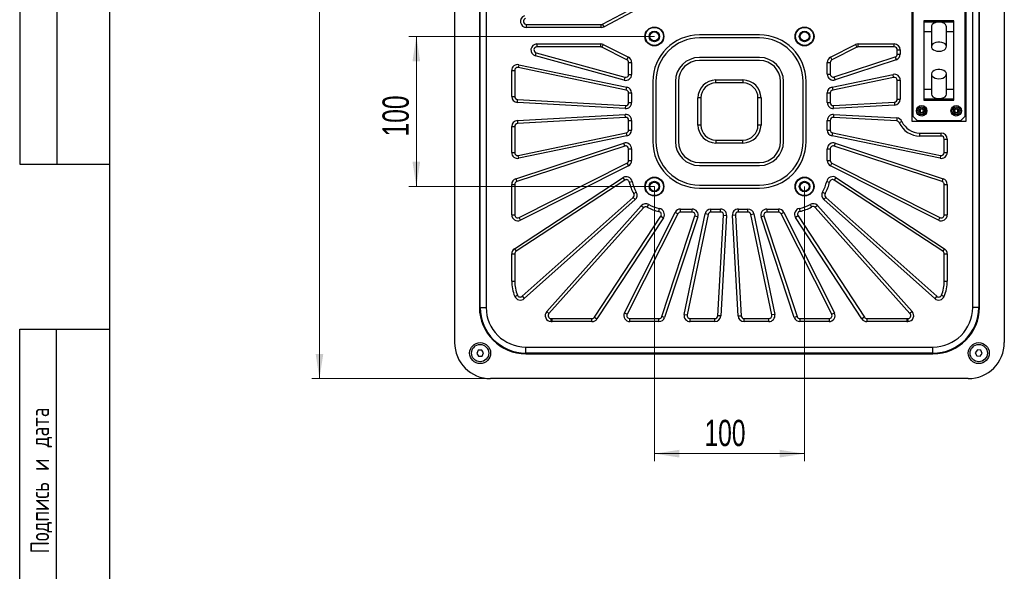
# Model space of a CAD drawing. Header units: millimetres. Extents: x 8 to 415, y 1 to 292.
# Tile 2 of 5: x 8 to 139, y 118 to 191. Entities that reach past the tile are written whole.
import ezdxf

# ---------------------------------------------------------------- set-up
doc = ezdxf.new("R2010")
doc.units = ezdxf.units.MM
doc.styles.add('SLDTEXTSTYLE0', font='TXT', dxfattribs={"width": 0.7, "bigfont": 'bigfont'})
doc.styles.add('SLDTEXTSTYLE1', font='TXT', dxfattribs={"width": 0.7})
doc.dimstyles.new('SLDDIMSTYLE0', dxfattribs={"dimtxt": 3.5, "dimasz": 3.302, "dimexe": 0, "dimexo": 0.0625, "dimgap": 0.875, "dimtad": 2, "dimlfac": 5, "dimrnd": 1e-09, "dimzin": 12, "dimdsep": 46, "dimtxsty": 'SLDTEXTSTYLE1', "dimsah": 1, "dimcen": 0.09, "dimadec": 0, "dimazin": 3, "dimtfac": 1, "dimtdec": 3, "dimtofl": 0, "dimtmove": 0, "dimatfit": 3, "dimfxl": 0, "dimfrac": 2, "dimtolj": 1, "dimtzin": 12, "dimarcsym": 0})

# ---------------------------------------------------------------- blocks, each defined once
blk = doc.blocks.new('_D')
at = {"color": 7, "linetype": 'Continuous', "lineweight": 0}
for p, q in [((70.72, 254.63), (46.92, 254.63)), ((47.92, 254.63), (47.92, 143.43)), ((70.72, 143.43), (46.92, 143.43))]:
    blk.add_line(p, q, dxfattribs=at)
at = {"color": 7, "linetype": 'Continuous', "lineweight": 18}
for points in [[(47.92, 254.63), (47.41, 251.33), (48.43, 251.33)], [(47.92, 143.43), (48.43, 146.73), (47.41, 146.73)]]:
    blk.add_solid(points, dxfattribs=at)
at = {"color": 7, "linetype": 'Continuous', "lineweight": 18, "insert": (43.41, 195.35), "char_height": 3.5, "attachment_point": 1, "rotation": 90, "style": 'SLDTEXTSTYLE1'}
blk.add_mtext('556', dxfattribs=at)
blk = doc.blocks.new('_D_2')
at = {"color": 7, "linetype": 'Continuous', "lineweight": 0}
for p, q in [((92.52, 189.03), (59.82, 189.03)), ((60.82, 189.03), (60.82, 169.03)), ((92.52, 169.03), (59.82, 169.03))]:
    blk.add_line(p, q, dxfattribs=at)
at = {"color": 7, "linetype": 'Continuous', "lineweight": 18}
for points in [[(60.82, 189.03), (60.31, 185.73), (61.33, 185.73)], [(60.82, 169.03), (61.33, 172.33), (60.31, 172.33)]]:
    blk.add_solid(points, dxfattribs=at)
at = {"color": 7, "linetype": 'Continuous', "lineweight": 18, "insert": (56.31, 175.7), "char_height": 3.5, "attachment_point": 1, "rotation": 90, "style": 'SLDTEXTSTYLE1'}
blk.add_mtext('100', dxfattribs=at)
blk = doc.blocks.new('_D_3')
at = {"color": 7, "linetype": 'Continuous', "lineweight": 0}
for p, q in [((92.52, 169.03), (92.52, 132.43)), ((112.52, 169.03), (112.52, 132.43)), ((92.52, 133.43), (112.52, 133.43))]:
    blk.add_line(p, q, dxfattribs=at)
at = {"color": 7, "linetype": 'Continuous', "lineweight": 18}
for points in [[(92.52, 133.43), (95.82, 132.92), (95.82, 133.94)], [(112.52, 133.43), (109.22, 133.94), (109.22, 132.92)]]:
    blk.add_solid(points, dxfattribs=at)
at = {"color": 7, "linetype": 'Continuous', "lineweight": 18, "insert": (99.19, 137.94), "char_height": 3.5, "attachment_point": 1, "style": 'SLDTEXTSTYLE1'}
blk.add_mtext('100', dxfattribs=at)

msp = doc.modelspace()

# ---------------------------------------------------------------- linework, layer by layer
at = {"color": 7, "linetype": 'Continuous', "lineweight": 25}
for p, q in [((8, 292.0001), (8, 172.0001)), ((13, 172.0001), (13, 292.0001)), ((20, 172.0001), (20, 292.0001)), ((20, 5), (20, 292)), ((65.9171, 249.8285), (65.9171, 148.2285)), ((139.1171, 249.8285), (139.1171, 148.2285)), ((69.2171, 245.1285), (69.2171, 152.9285)), ((69.3171, 152.9285), (69.3171, 245.1285)), ((70.1171, 245.1285), (70.1171, 152.9285)), ((134.9171, 152.9285), (134.9171, 245.1285)), ((135.7171, 245.1285), (135.7171, 152.9285)), ((135.8171, 152.9285), (135.8171, 245.1285)), ((85.6235, 190.6752), (98.9048, 197.7325)), ((99.0925, 197.3793), (85.8112, 190.322)), ((126.8171, 193.9285), (126.8171, 177.7285)), ((126.9171, 193.2285), (126.9171, 178.4285)), ((133.9171, 178.4285), (133.9171, 193.2285)), ((134.0171, 177.7285), (134.0171, 193.9285)), ((75.4911, 190.2285), (75.4911, 190.6285)), ((75.4911, 190.6285), (85.4358, 190.6285)), ((85.4358, 190.2285), (75.4911, 190.2285)), ((85.4358, 190.2285), (85.4358, 190.6285)), ((85.8112, 190.322), (85.6235, 190.6752)), ((132.4171, 191.1285), (128.4171, 191.1285)), ((128.4171, 191.1285), (128.4171, 180.5285)), ((128.4171, 190.9716), (132.4171, 190.9716)), ((129.4171, 190.3275), (129.4171, 187.6713)), ((131.4171, 187.6713), (131.4171, 190.3275)), ((132.4171, 180.5285), (132.4171, 191.1285)), ((106.5171, 189.2285), (98.5171, 189.2285)), ((106.5171, 188.8285), (98.5171, 188.8285)), ((128.4171, 189.6835), (129.4171, 189.6835)), ((131.4171, 189.6835), (132.4171, 189.6835)), ((76.8802, 188.0285), (76.8802, 187.6285)), ((76.8802, 188.0285), (85.3599, 188.0285)), ((85.3599, 187.6285), (76.8802, 187.6285)), ((85.3599, 188.0285), (85.3599, 187.6285)), ((85.72, 187.9429), (85.5399, 187.5857)), ((88.872, 185.9061), (85.5399, 187.5857)), ((85.72, 187.9429), (89.052, 186.2633)), ((115.9821, 186.2633), (119.3142, 187.9429)), ((119.4942, 187.5857), (116.1621, 185.9061)), ((119.3142, 187.9429), (119.4942, 187.5857)), ((119.6743, 188.0285), (124.4616, 188.0285)), ((119.6743, 187.6285), (119.6743, 188.0285)), ((124.4616, 187.6285), (119.6743, 187.6285)), ((124.4616, 187.6285), (124.4616, 188.0285)), ((76.6681, 186.4571), (76.7741, 186.8428)), ((88.4798, 183.2089), (76.6681, 186.4571)), ((76.7741, 186.8428), (88.5859, 183.5946)), ((88.872, 185.9061), (89.052, 186.2633)), ((106.5171, 186.2285), (98.5171, 186.2285)), ((115.9821, 186.2633), (116.1621, 185.9061)), ((116.4674, 183.6286), (124.5869, 186.306)), ((124.5869, 186.306), (124.7122, 185.9261)), ((124.8616, 186.6859), (124.8616, 187.2285)), ((124.8616, 187.2285), (125.2616, 187.2285)), ((124.8616, 186.6859), (125.2616, 186.6859)), ((125.2616, 187.2285), (125.2616, 186.6859)), ((74.48, 185.2688), (74.3985, 184.8771)), ((88.7734, 181.8871), (74.3985, 184.8771)), ((74.48, 185.2688), (88.8549, 182.2788)), ((89.092, 183.9803), (89.092, 185.549)), ((89.092, 185.549), (89.492, 185.549)), ((89.492, 185.549), (89.492, 183.9803)), ((106.5171, 185.8285), (98.5171, 185.8285)), ((115.5422, 184.0085), (115.5422, 185.549)), ((115.5422, 185.549), (115.9422, 185.549)), ((115.9422, 185.549), (115.9422, 184.0085)), ((124.7122, 185.9261), (116.5927, 183.2487)), ((73.5171, 181.0304), (73.5171, 184.4855)), ((73.5171, 184.4855), (73.9171, 184.4855)), ((73.9171, 184.4855), (73.9171, 181.0304)), ((88.5859, 183.5946), (88.4798, 183.2089)), ((89.092, 183.9803), (89.492, 183.9803)), ((115.5422, 184.0085), (115.9422, 184.0085)), ((116.1793, 182.2788), (124.2987, 183.9676)), ((124.3802, 183.576), (116.2607, 181.8871)), ((116.5927, 183.2487), (116.4674, 183.6286)), ((124.3802, 183.576), (124.2987, 183.9676)), ((129.4171, 184.0214), (129.4171, 181.3651)), ((131.4171, 181.3651), (131.4171, 184.0214)), ((88.7734, 181.8871), (88.8549, 182.2788)), ((92.3171, 183.0285), (92.3171, 175.0285)), ((92.7171, 183.0285), (92.7171, 175.0285)), ((95.3171, 183.0285), (95.3171, 175.0285)), ((95.7171, 183.0285), (95.7171, 175.0285)), ((100.7171, 183.2285), (104.3171, 183.2285)), ((100.7171, 182.8285), (100.7171, 183.2285)), ((104.3171, 182.8285), (100.7171, 182.8285)), ((104.3171, 183.2285), (104.3171, 182.8285)), ((109.3171, 175.0285), (109.3171, 183.0285)), ((109.7171, 175.0285), (109.7171, 183.0285)), ((112.3171, 175.0285), (112.3171, 183.0285)), ((112.7171, 175.0285), (112.7171, 183.0285)), ((116.1793, 182.2788), (116.2607, 181.8871)), ((124.8616, 180.6752), (124.8616, 183.1844)), ((124.8616, 183.1844), (125.2616, 183.1844)), ((125.2616, 183.1844), (125.2616, 180.6752)), ((73.5171, 181.0304), (73.9171, 181.0304)), ((89.092, 180.2142), (89.092, 181.4955)), ((89.092, 181.4955), (89.492, 181.4955)), ((89.492, 181.4955), (89.492, 180.2142)), ((115.5422, 180.2142), (115.5422, 181.4955)), ((115.5422, 181.4955), (115.9422, 181.4955)), ((115.9422, 181.4955), (115.9422, 180.2142)), ((128.4171, 182.0092), (129.4171, 182.0092)), ((131.4171, 182.0092), (132.4171, 182.0092)), ((74.2717, 180.2317), (74.2944, 180.6311)), ((88.6466, 179.4154), (74.2717, 180.2317)), ((74.2944, 180.6311), (88.6693, 179.8148)), ((88.6693, 179.8148), (88.6466, 179.4154)), ((89.092, 180.2142), (89.492, 180.2142)), ((98.3171, 177.2285), (98.3171, 180.8285)), ((98.7171, 180.8285), (98.3171, 180.8285)), ((98.7171, 180.8285), (98.7171, 177.2285)), ((106.7171, 180.8285), (106.3171, 180.8285)), ((106.3171, 177.2285), (106.3171, 180.8285)), ((106.7171, 180.8285), (106.7171, 177.2285)), ((115.5422, 180.2142), (115.9422, 180.2142)), ((116.3648, 179.8148), (124.4843, 180.2759)), ((116.3875, 179.4154), (116.3648, 179.8148)), ((124.507, 179.8765), (116.3875, 179.4154)), ((124.4843, 180.2759), (124.507, 179.8765)), ((124.8616, 180.6752), (125.2616, 180.6752)), ((128.4171, 180.7211), (132.4171, 180.7211)), ((128.4171, 180.5285), (132.4171, 180.5285)), ((74.2717, 177.8252), (88.6466, 178.6415)), ((88.6693, 178.2421), (88.6466, 178.6415)), ((116.3875, 178.6415), (116.3648, 178.2421)), ((116.3875, 178.6415), (124.806, 178.1635)), ((127.5171, 177.8285), (126.9171, 178.4285)), ((133.9171, 178.4285), (133.3171, 177.8285)), ((73.5171, 173.5714), (73.5171, 177.0265)), ((73.5171, 177.0265), (73.9171, 177.0265)), ((73.9171, 177.0265), (73.9171, 173.5714)), ((74.2717, 177.8252), (74.2944, 177.4259)), ((88.6693, 178.2421), (74.2944, 177.4259)), ((89.092, 177.8428), (89.492, 177.8428)), ((89.092, 176.5614), (89.092, 177.8428)), ((89.492, 177.8428), (89.492, 176.5614)), ((98.7171, 177.2285), (98.3171, 177.2285)), ((106.7171, 177.2285), (106.3171, 177.2285)), ((115.5422, 176.5614), (115.5422, 177.8428)), ((115.5422, 177.8428), (115.9422, 177.8428)), ((115.9422, 177.8428), (115.9422, 176.5614)), ((124.7833, 177.7641), (116.3648, 178.2421)), ((124.806, 178.1635), (124.7833, 177.7641)), ((125.4903, 177.6928), (125.1254, 177.5288)), ((126.8171, 177.7285), (134.0171, 177.7285)), ((127.5171, 177.8285), (133.3171, 177.8285)), ((74.3985, 173.1798), (88.7734, 176.1698)), ((88.8549, 175.7782), (74.48, 172.7882)), ((88.7734, 176.1698), (88.8549, 175.7782)), ((89.092, 176.5614), (89.492, 176.5614)), ((115.5422, 176.5614), (115.9422, 176.5614)), ((116.1793, 175.7782), (116.2607, 176.1698)), ((130.5542, 172.7882), (116.1793, 175.7782)), ((116.2607, 176.1698), (130.6356, 173.1798)), ((127.8616, 176.1589), (130.7171, 176.1589)), ((127.8616, 175.7589), (127.8616, 176.1589)), ((130.7171, 175.7589), (127.8616, 175.7589)), ((130.7171, 175.7589), (130.7171, 176.1589)), ((74.0665, 170.0681), (88.4414, 174.8082)), ((88.5667, 174.4283), (74.1918, 169.6882)), ((88.5667, 174.4283), (88.4414, 174.8082)), ((100.7171, 175.2285), (100.7171, 174.8285)), ((100.7171, 175.2285), (104.3171, 175.2285)), ((104.3171, 174.8285), (100.7171, 174.8285)), ((104.3171, 174.8285), (104.3171, 175.2285)), ((116.5927, 174.8082), (116.4674, 174.4283)), ((130.8423, 169.6882), (116.4674, 174.4283)), ((116.5927, 174.8082), (130.9676, 170.0681)), ((131.1171, 173.5714), (131.1171, 175.3589)), ((131.1171, 175.3589), (131.5171, 175.3589)), ((131.5171, 175.3589), (131.5171, 173.5714)), ((73.5171, 173.5714), (73.9171, 173.5714)), ((74.48, 172.7882), (74.3985, 173.1798)), ((89.092, 172.508), (89.092, 174.0484)), ((89.092, 174.0484), (89.492, 174.0484)), ((89.492, 174.0484), (89.492, 172.508)), ((115.5422, 172.508), (115.5422, 174.0484)), ((115.5422, 174.0484), (115.9422, 174.0484)), ((115.9422, 174.0484), (115.9422, 172.508)), ((130.6356, 173.1798), (130.5542, 172.7882)), ((131.1171, 173.5714), (131.5171, 173.5714)), ((8, 172.0001), (20, 172.0001)), ((74.4971, 164.9052), (88.872, 172.1508)), ((89.052, 171.7936), (74.6771, 164.5481)), ((88.872, 172.1508), (89.052, 171.7936)), ((89.092, 172.508), (89.492, 172.508)), ((98.5171, 172.2285), (106.5171, 172.2285)), ((98.5171, 171.8285), (106.5171, 171.8285)), ((115.5422, 172.508), (115.9422, 172.508)), ((115.9821, 171.7936), (116.1621, 172.1508)), ((130.357, 164.5481), (115.9821, 171.7936)), ((116.1621, 172.1508), (130.537, 164.9052)), ((73.5171, 165.2624), (73.5171, 169.3083)), ((73.5171, 169.3083), (73.9171, 169.3083)), ((73.8784, 160.7305), (88.3452, 170.2153)), ((73.9171, 169.3083), (73.9171, 165.2624)), ((74.0665, 170.0681), (74.1918, 169.6882)), ((88.5645, 169.8808), (74.0978, 160.3959)), ((88.5645, 169.8808), (88.3452, 170.2153)), ((89.1759, 169.6255), (89.568, 169.7048)), ((98.5171, 169.2285), (106.5171, 169.2285)), ((115.463, 169.7126), (115.8545, 169.6308)), ((116.6847, 170.2181), (116.4654, 169.8835)), ((130.9364, 160.3959), (116.4654, 169.8835)), ((116.6847, 170.2181), (131.1557, 160.7305)), ((130.8423, 169.6882), (130.9676, 170.0681)), ((131.1171, 165.2624), (131.1171, 169.3083)), ((131.1171, 169.3083), (131.5171, 169.3083)), ((131.5171, 169.3083), (131.5171, 165.2624)), ((89.7675, 168.0804), (90.1123, 168.2832)), ((98.5171, 168.8285), (106.5171, 168.8285)), ((114.9125, 168.2957), (115.2566, 168.0917)), ((74.9217, 154.3987), (89.6891, 167.5791)), ((89.9555, 167.2807), (75.1881, 154.1002)), ((89.6891, 167.5791), (89.9555, 167.2807)), ((91.5733, 166.2881), (91.7735, 166.6343)), ((113.2479, 166.6478), (113.4484, 166.3017)), ((115.3343, 167.5892), (115.068, 167.2908)), ((129.8461, 154.1003), (115.068, 167.2908)), ((115.3343, 167.5892), (130.1124, 154.3987)), ((73.5171, 165.2624), (73.9171, 165.2624)), ((78.1813, 152.3633), (90.7761, 166.4746)), ((91.0745, 166.2082), (78.4797, 152.0969)), ((88.5407, 152.1885), (95.2947, 165.5882)), ((95.6519, 165.4082), (88.8979, 152.0085)), ((91.0745, 166.2082), (90.7761, 166.4746)), ((93.1241, 165.7078), (93.2003, 166.1005)), ((95.6519, 165.4082), (95.2947, 165.5882)), ((96.0091, 166.0281), (97.5452, 166.0281)), ((96.0091, 165.6281), (96.0091, 166.0281)), ((97.5452, 165.6281), (96.0091, 165.6281)), ((96.4848, 151.9914), (99.2719, 165.391)), ((99.6635, 165.3096), (96.8764, 151.9099)), ((97.5452, 165.6281), (97.5452, 166.0281)), ((99.6635, 165.3096), (99.2719, 165.391)), ((100.0552, 166.0281), (101.3328, 166.0281)), ((100.0552, 165.6281), (100.0552, 166.0281)), ((101.3328, 165.6281), (100.0552, 165.6281)), ((101.3328, 165.6281), (101.3328, 166.0281)), ((103.7014, 165.6281), (103.7014, 166.0281)), ((103.7014, 166.0281), (104.979, 166.0281)), ((104.979, 165.6281), (103.7014, 165.6281)), ((104.979, 165.6281), (104.979, 166.0281)), ((105.3706, 165.3096), (105.7622, 165.391)), ((108.1577, 151.9099), (105.3706, 165.3096)), ((105.7622, 165.391), (108.5494, 151.9914)), ((107.4889, 166.0281), (109.0251, 166.0281)), ((107.4889, 166.0281), (107.4889, 165.6281)), ((109.0251, 165.6281), (107.4889, 165.6281)), ((109.0251, 166.0281), (109.0251, 165.6281)), ((109.7395, 165.5882), (109.3823, 165.4082)), ((116.1363, 152.0085), (109.3823, 165.4082)), ((109.7395, 165.5882), (116.4934, 152.1885)), ((111.8286, 166.1124), (111.9066, 165.7201)), ((114.2457, 166.4883), (113.9473, 166.2219)), ((126.5544, 152.0969), (113.9473, 166.2219)), ((114.2457, 166.4883), (126.8528, 152.3633)), ((131.1171, 165.2624), (131.5171, 165.2624)), ((74.6771, 164.5481), (74.4971, 164.9052)), ((84.5402, 151.6091), (93.3824, 165.0958)), ((93.7169, 164.8765), (84.8747, 151.3898)), ((93.3824, 165.0958), (93.7169, 164.8765)), ((93.5065, 151.7032), (97.9251, 165.1029)), ((98.305, 164.9776), (93.8864, 151.5779)), ((97.9251, 165.1029), (98.305, 164.9776)), ((100.9713, 151.8058), (101.7321, 165.2055)), ((102.1315, 165.1828), (101.3706, 151.7831)), ((101.7321, 165.2055), (102.1315, 165.1828)), ((103.302, 165.2055), (102.9026, 165.1828)), ((103.6635, 151.7831), (102.9026, 165.1828)), ((103.302, 165.2055), (104.0629, 151.8058)), ((106.7292, 164.9776), (107.109, 165.1029)), ((111.1477, 151.5779), (106.7292, 164.9776)), ((107.109, 165.1029), (111.5276, 151.7032)), ((111.6501, 165.1086), (111.3155, 164.8894)), ((120.1594, 151.3901), (111.3155, 164.8894)), ((111.6501, 165.1086), (120.494, 151.6093)), ((130.537, 164.9052), (130.357, 164.5481)), ((73.5171, 156.4285), (73.5171, 160.0614)), ((73.5171, 160.0614), (73.9171, 160.0614)), ((73.8784, 160.7305), (74.0978, 160.3959)), ((73.9171, 160.0614), (73.9171, 156.4285)), ((131.1557, 160.7305), (130.9364, 160.3959)), ((131.1171, 156.4285), (131.1171, 160.0614)), ((131.1171, 160.0614), (131.5171, 160.0614)), ((131.5171, 160.0614), (131.5171, 156.4285)), ((73.5171, 156.4285), (73.9171, 156.4285)), ((131.1171, 156.4285), (131.5171, 156.4285)), ((73.9142, 154.396), (74.2848, 154.5465)), ((74.9217, 154.3987), (75.1881, 154.1002)), ((130.1124, 154.3987), (129.8461, 154.1003)), ((130.7494, 154.5465), (131.12, 154.396)), ((69.3171, 152.9285), (70.1171, 152.9285)), ((78.1813, 152.3633), (78.4797, 152.0969)), ((88.5407, 152.1885), (88.8979, 152.0085)), ((116.1363, 152.0085), (116.4934, 152.1885)), ((126.8528, 152.3633), (126.5544, 152.0969)), ((135.7171, 152.9285), (134.9171, 152.9285)), ((78.754, 151.0309), (78.7661, 151.4307)), ((78.9171, 151.0285), (78.9171, 151.4285)), ((78.9171, 151.4285), (84.2057, 151.4285)), ((84.2057, 151.0285), (78.9171, 151.0285)), ((84.2057, 151.0285), (84.2057, 151.4285)), ((84.5402, 151.6091), (84.8747, 151.3898)), ((89.2551, 151.0285), (89.2551, 151.4285)), ((89.2551, 151.4285), (93.1267, 151.4285)), ((93.1267, 151.0285), (89.2551, 151.0285)), ((93.1267, 151.0285), (93.1267, 151.4285)), ((93.8864, 151.5779), (93.5065, 151.7032)), ((96.4848, 151.9914), (96.8764, 151.9099)), ((97.268, 151.0285), (97.268, 151.4285)), ((97.268, 151.4285), (100.5719, 151.4285)), ((100.5719, 151.0285), (97.268, 151.0285)), ((100.5719, 151.0285), (100.5719, 151.4285)), ((101.3706, 151.7831), (100.9713, 151.8058)), ((103.6635, 151.7831), (104.0629, 151.8058)), ((104.4622, 151.0285), (104.4622, 151.4285)), ((104.4622, 151.4285), (107.7661, 151.4285)), ((107.7661, 151.0285), (104.4622, 151.0285)), ((107.7661, 151.0285), (107.7661, 151.4285)), ((108.5494, 151.9914), (108.1577, 151.9099)), ((111.5276, 151.7032), (111.1477, 151.5779)), ((111.9075, 151.4285), (111.9075, 151.0285)), ((111.9075, 151.4285), (115.7791, 151.4285)), ((115.7791, 151.0285), (111.9075, 151.0285)), ((115.7791, 151.4285), (115.7791, 151.0285)), ((120.494, 151.6093), (120.1594, 151.3901)), ((120.8286, 151.4285), (126.1171, 151.4285)), ((120.8286, 151.4285), (120.8286, 151.0285)), ((126.1171, 151.0285), (120.8286, 151.0285)), ((126.1171, 151.4285), (126.1171, 151.0285)), ((126.2681, 151.4307), (126.2801, 151.0309)), ((8, 5), (8, 150.0001)), ((8, 150.0001), (20, 150.0001)), ((12.8784, 150.0001), (12.8784, 5.0001)), ((20, 5), (20, 150.0001)), ((69.0612, 147.213), (68.8561, 146.7991)), ((69.5221, 147.2423), (69.0612, 147.213)), ((69.778, 146.8578), (69.5221, 147.2423)), ((69.573, 146.4439), (69.778, 146.8578)), ((75.4171, 147.6285), (129.6171, 147.6285)), ((75.4171, 146.8285), (75.4171, 147.6285)), ((129.6171, 146.8285), (129.6171, 147.6285)), ((135.5254, 147.2487), (135.2573, 146.8726)), ((135.2573, 146.8726), (135.449, 146.4524)), ((135.9852, 147.2046), (135.5254, 147.2487)), ((136.1768, 146.7844), (135.9852, 147.2046)), ((68.8561, 146.7991), (69.112, 146.4146)), ((69.112, 146.4146), (69.573, 146.4439)), ((129.6171, 146.8285), (75.4171, 146.8285)), ((75.4171, 146.7285), (129.6171, 146.7285)), ((135.449, 146.4524), (135.9087, 146.4082)), ((135.9087, 146.4082), (136.1768, 146.7844)), ((134.3171, 143.4285), (70.7171, 143.4285))]:
    msp.add_line(p, q, dxfattribs=at)
at = {"color": 7, "linetype": 'Continuous', "lineweight": 25, "flags": 128}
for points in [[(130.4171, 190.9518), (130.1473, 190.9286), (129.8975, 190.8609), (129.6862, 190.7536), (129.5292, 190.6147), (129.438, 190.4545), (129.4171, 190.3275)], [(131.4171, 190.3275), (131.3962, 190.4545), (131.305, 190.6147), (131.1479, 190.7536), (130.9367, 190.8609), (130.6869, 190.9286), (130.4171, 190.9518)], [(130.4171, 187.0471), (130.6869, 187.0702), (130.9367, 187.138), (131.1479, 187.2452), (131.305, 187.3841), (131.3962, 187.5443), (131.4147, 187.7139), (131.3593, 187.8803), (131.234, 188.0313), (131.0482, 188.1555), (130.8155, 188.2439), (130.5532, 188.2897), (130.2809, 188.2897), (130.0187, 188.2439), (129.786, 188.1555), (129.6001, 188.0313), (129.4748, 187.8803), (129.4194, 187.7139), (129.438, 187.5443), (129.5292, 187.3841), (129.6862, 187.2452), (129.8975, 187.138), (130.1473, 187.0702), (130.4171, 187.0471)], [(130.4171, 183.3971), (130.6869, 183.4203), (130.9367, 183.488), (131.1479, 183.5953), (131.305, 183.7342), (131.3962, 183.8944), (131.4147, 184.064), (131.3593, 184.2304), (131.234, 184.3814), (131.0482, 184.5056), (130.8155, 184.5939), (130.5532, 184.6398), (130.2809, 184.6398), (130.0187, 184.5939), (129.786, 184.5056), (129.6001, 184.3814), (129.4748, 184.2304), (129.4194, 184.064), (129.438, 183.8944), (129.5292, 183.7342), (129.6862, 183.5953), (129.8975, 183.488), (130.1473, 183.4203), (130.4171, 183.3971)], [(129.4171, 181.3651), (129.4194, 181.3225), (129.4748, 181.1561), (129.6001, 181.0052), (129.786, 180.8809), (130.0187, 180.7926), (130.2809, 180.7467), (130.5532, 180.7467), (130.8155, 180.7926), (131.0482, 180.8809), (131.234, 181.0052), (131.3593, 181.1561), (131.4147, 181.3225), (131.4171, 181.3651)]]:
    msp.add_lwpolyline(points, dxfattribs=at)
at = {"color": 7, "linetype": 'Continuous', "lineweight": 25}
for centre, radius in [((92.5171, 189.0285), 1.26), ((92.5171, 189.0285), 1.2), ((112.5171, 189.0285), 1.26), ((112.5171, 189.0285), 1.2), ((92.5171, 189.0285), 0.7), ((92.5171, 189.0285), 0.6), ((112.5171, 189.0285), 0.7), ((112.5171, 189.0285), 0.6), ((128.1171, 179.1285), 0.7), ((128.1171, 179.1285), 0.5258), ((132.7171, 179.1285), 0.7), ((132.7171, 179.1285), 0.5258), ((128.1171, 179.1285), 0.335), ((132.7171, 179.1285), 0.335), ((92.5171, 169.0285), 1.26), ((92.5171, 169.0285), 1.2), ((92.5171, 169.0285), 0.7), ((92.5171, 169.0285), 0.6), ((112.5171, 169.0285), 1.26), ((112.5171, 169.0285), 1.2), ((112.5171, 169.0285), 0.7), ((112.5171, 169.0285), 0.6), ((69.3171, 146.8285), 1.4), ((135.7171, 146.8285), 1.4), ((69.3171, 146.8285), 1.15), ((135.7171, 146.8285), 1.15)]:
    msp.add_circle(centre, radius, dxfattribs=at)
for centre, radius, start, end in [((75.4911, 191.0285), 0.8, 110.476585, 270), ((75.4911, 191.0285), 0.4, 110.476585, 270), ((85.4358, 191.0285), 0.4, 270, 297.984953), ((85.4358, 191.0285), 0.8, 270, 297.984953), ((98.5171, 183.0285), 6.2, 90, 180), ((98.5171, 183.0285), 5.8, 90, 180), ((106.5171, 183.0285), 6.2, 0, 90), ((106.5171, 183.0285), 5.8, 0, 90), ((76.8802, 187.2285), 0.8, 90, 254.62386), ((76.8802, 187.2285), 0.4, 90, 254.62386), ((85.3599, 187.2285), 0.8, 63.25, 90), ((85.3599, 187.2285), 0.4, 63.25, 90), ((119.6743, 187.2285), 0.8, 90, 116.75), ((119.6743, 187.2285), 0.4, 90, 116.75), ((124.4616, 187.2285), 0.8, 0, 90), ((124.4616, 187.2285), 0.4, 0, 90), ((88.692, 185.549), 0.8, 0, 63.25), ((98.5171, 183.0285), 3.2, 90, 180), ((106.5171, 183.0285), 3.2, 0, 90), ((116.3422, 185.549), 0.8, 116.75, 180), ((124.4616, 186.6859), 0.4, 288.25, 0), ((124.4616, 186.6859), 0.8, 288.25, 0), ((74.3171, 184.4855), 0.8, 78.25, 180), ((74.3171, 184.4855), 0.4, 78.25, 180), ((88.692, 185.549), 0.4, 0, 63.25), ((98.5171, 183.0285), 2.8, 90, 180), ((106.5171, 183.0285), 2.8, 0, 90), ((116.3422, 185.549), 0.4, 116.75, 180), ((88.692, 183.9803), 0.8, 254.62386, 0), ((88.692, 183.9803), 0.4, 254.62386, 0), ((116.3422, 184.0085), 0.8, 180, 288.25), ((116.3422, 184.0085), 0.4, 180, 288.25), ((124.4616, 183.1844), 0.8, 0, 101.75), ((124.4616, 183.1844), 0.4, 0, 101.75), ((88.692, 181.4955), 0.8, 0, 78.25), ((100.7171, 180.8285), 2.4, 90, 180), ((100.7171, 180.8285), 2, 90, 180), ((104.3171, 180.8285), 2.4, 0, 90), ((104.3171, 180.8285), 2, 0, 90), ((116.3422, 181.4955), 0.8, 101.75, 180), ((74.3171, 181.0304), 0.8, 180, 266.75), ((74.3171, 181.0304), 0.4, 180, 266.75), ((88.692, 181.4955), 0.4, 0, 78.25), ((116.3422, 181.4955), 0.4, 101.75, 180), ((88.692, 180.2142), 0.8, 266.75, 0), ((88.692, 180.2142), 0.4, 266.75, 0), ((116.3422, 180.2142), 0.8, 180, 273.25), ((116.3422, 180.2142), 0.4, 180, 273.25), ((124.4616, 180.6752), 0.4, 273.25, 0), ((124.4616, 180.6752), 0.8, 273.25, 0), ((88.692, 177.8428), 0.8, 0, 93.25), ((116.3422, 177.8428), 0.8, 86.75, 180), ((128.1171, 179.1285), 0.2233, 148.354424, 208.354424), ((128.1171, 179.1285), 0.2233, 208.354424, 268.354424), ((128.1171, 179.1285), 0.2233, 88.354424, 148.354424), ((128.1171, 179.1285), 0.2233, 268.354424, 328.354424), ((128.1171, 179.1285), 0.2233, 28.354424, 88.354424), ((128.1171, 179.1285), 0.2233, 328.354424, 28.354424), ((132.7171, 179.1285), 0.2233, 157.477326, 217.477326), ((132.7171, 179.1285), 0.2233, 97.477326, 157.477326), ((132.7171, 179.1285), 0.2233, 217.477326, 277.477326), ((132.7171, 179.1285), 0.2233, 37.477326, 97.477326), ((132.7171, 179.1285), 0.2233, 277.477326, 337.477326), ((132.7171, 179.1285), 0.2233, 337.477326, 37.477326), ((74.3171, 177.0265), 0.8, 93.25, 180), ((74.3171, 177.0265), 0.4, 93.25, 180), ((88.692, 177.8428), 0.4, 0, 93.25), ((100.7171, 177.2285), 2.4, 180, 270), ((100.7171, 177.2285), 2, 180, 270), ((104.3171, 177.2285), 2.4, 270, 0), ((104.3171, 177.2285), 2, 270, 0), ((116.3422, 177.8428), 0.4, 86.75, 180), ((124.7606, 177.3647), 0.4, 24.207473, 86.75), ((124.7606, 177.3647), 0.8, 24.207473, 86.75), ((127.8616, 178.7589), 3, 204.207473, 270), ((127.8616, 178.7589), 2.6, 204.207473, 270), ((88.692, 176.5614), 0.4, 281.75, 0), ((88.692, 176.5614), 0.8, 281.75, 0), ((116.3422, 176.5614), 0.8, 180, 258.25), ((116.3422, 176.5614), 0.4, 180, 258.25), ((130.7171, 175.3589), 0.8, 360, 90), ((130.7171, 175.3589), 0.4, 0, 90), ((88.692, 174.0484), 0.8, 0, 108.25), ((88.692, 174.0484), 0.4, 0, 108.25), ((98.5171, 175.0285), 6.2, 180, 270), ((98.5171, 175.0285), 5.8, 180, 270), ((98.5171, 175.0285), 3.2, 180, 270), ((98.5171, 175.0285), 2.8, 180, 270), ((106.5171, 175.0285), 6.2, 270, 0), ((106.5171, 175.0285), 3.2, 270, 0), ((106.5171, 175.0285), 5.8, 270, 0), ((106.5171, 175.0285), 2.8, 270, 0), ((116.3422, 174.0484), 0.8, 71.75, 180), ((116.3422, 174.0484), 0.4, 71.75, 180), ((74.3171, 173.5714), 0.8, 180, 281.75), ((74.3171, 173.5714), 0.4, 180, 281.75), ((130.7171, 173.5714), 0.8, 258.25, 360), ((130.7171, 173.5714), 0.4, 258.25, 360), ((88.692, 172.508), 0.4, 296.75, 0), ((88.692, 172.508), 0.8, 296.75, 0), ((116.3422, 172.508), 0.8, 180, 243.25), ((116.3422, 172.508), 0.4, 180, 243.25), ((74.3171, 169.3083), 0.8, 108.25, 180), ((74.3171, 169.3083), 0.4, 108.25, 180), ((88.7838, 169.5463), 0.8, 11.428078, 123.25), ((88.7838, 169.5463), 0.4, 11.428078, 123.25), ((94.0768, 170.6162), 5, 191.428078, 210.475058), ((94.0768, 170.6162), 4.6, 191.428078, 210.475058), ((110.9236, 170.6606), 4.6373, 329.337363, 348.203748), ((110.9236, 170.6606), 5.0373, 329.337363, 348.203748), ((116.2461, 169.549), 0.8, 56.75, 168.203748), ((116.2461, 169.549), 0.4, 56.75, 168.203748), ((130.7171, 169.3083), 0.4, 360, 71.75), ((130.7171, 169.3083), 0.8, 360, 71.75), ((89.4228, 167.8775), 0.4, 311.75, 30.475058), ((89.4228, 167.8775), 0.8, 311.75, 30.475058), ((115.6007, 167.8877), 0.8, 149.337363, 228.248696), ((115.6007, 167.8877), 0.4, 149.337363, 228.248696), ((91.373, 165.9419), 0.8, 59.953497, 138.25), ((94.0768, 170.6162), 4.6, 239.953497, 259.016232), ((110.9236, 170.6606), 4.6373, 281.253464, 300.080964), ((113.6489, 165.9556), 0.8, 41.75, 120.080964), ((74.3171, 165.2624), 0.8, 180, 296.75), ((74.3171, 165.2624), 0.4, 180, 296.75), ((91.373, 165.9419), 0.4, 59.953497, 138.25), ((94.0768, 170.6162), 5, 239.953497, 259.016232), ((93.0479, 165.3151), 0.4, 326.75, 79.016232), ((93.0479, 165.3151), 0.8, 326.75, 79.016232), ((96.0091, 165.2281), 0.8, 90, 153.25), ((96.0091, 165.2281), 0.4, 90, 153.25), ((97.5452, 165.2281), 0.8, 341.75, 90), ((97.5452, 165.2281), 0.4, 341.75, 90), ((100.0552, 165.2281), 0.8, 90, 168.25), ((100.0552, 165.2281), 0.4, 90, 168.25), ((101.3328, 165.2281), 0.8, 356.75, 90), ((101.3328, 165.2281), 0.4, 356.75, 90), ((103.7014, 165.2281), 0.8, 90, 183.25), ((103.7014, 165.2281), 0.4, 90, 183.25), ((104.979, 165.2281), 0.8, 11.75, 90), ((104.979, 165.2281), 0.4, 11.75, 90), ((107.4889, 165.2281), 0.8, 90, 198.25), ((107.4889, 165.2281), 0.4, 90, 198.25), ((109.0251, 165.2281), 0.8, 26.75, 90), ((109.0251, 165.2281), 0.4, 26.75, 90), ((111.9847, 165.3278), 0.8, 101.253464, 213.230138), ((111.9847, 165.3278), 0.4, 101.253464, 213.230138), ((110.9236, 170.6606), 5.0373, 281.253464, 300.080964), ((113.6489, 165.9556), 0.4, 41.75, 120.080964), ((130.7171, 165.2624), 0.8, 243.25, 360), ((130.7171, 165.2624), 0.4, 243.25, 360), ((74.3171, 160.0614), 0.8, 123.25, 180), ((74.3171, 160.0614), 0.4, 123.25, 180), ((130.7171, 160.0614), 0.4, 0, 56.75), ((130.7171, 160.0614), 0.8, 0, 56.75), ((78.9171, 156.4285), 5.4, 180, 202.110169), ((78.9171, 156.4285), 5, 180, 202.110169), ((126.1171, 156.4285), 5, 337.889991, 0), ((126.1171, 156.4285), 5.4, 337.889991, 0), ((74.6553, 154.6971), 0.8, 202.110169, 311.75), ((74.6553, 154.6971), 0.4, 202.110169, 311.75), ((130.3788, 154.6971), 0.8, 228.248696, 337.889991), ((130.3788, 154.6971), 0.4, 228.248696, 337.889991), ((75.4171, 152.9285), 6.2, 180, 270), ((75.4171, 152.9285), 6.1, 180, 270), ((75.4171, 152.9285), 5.3, 180, 270), ((78.7782, 151.8306), 0.8, 138.25, 268.269602), ((78.7782, 151.8306), 0.4, 138.25, 268.269602), ((89.2551, 151.8285), 0.8, 153.25, 270), ((115.7791, 151.8285), 0.8, 270, 26.75), ((126.256, 151.8306), 0.4, 271.730398, 41.75), ((126.256, 151.8306), 0.8, 271.730398, 41.75), ((129.6171, 152.9285), 6.2, 270, 0), ((129.6171, 152.9285), 5.3, 270, 0), ((129.6171, 152.9285), 6.1, 270, 0), ((78.9171, 156.4285), 5.4, 268.269602, 270), ((78.9171, 156.4285), 5, 268.269602, 270), ((84.2057, 151.8285), 0.4, 270, 326.75), ((84.2057, 151.8285), 0.8, 270, 326.75), ((89.2551, 151.8285), 0.4, 153.25, 270), ((93.1267, 151.8285), 0.4, 270, 341.75), ((93.1267, 151.8285), 0.8, 270, 341.75), ((97.268, 151.8285), 0.8, 168.25, 270), ((97.268, 151.8285), 0.4, 168.25, 270), ((100.5719, 151.8285), 0.4, 270, 356.75), ((100.5719, 151.8285), 0.8, 270, 356.75), ((104.4622, 151.8285), 0.8, 183.25, 270), ((104.4622, 151.8285), 0.4, 183.25, 270), ((107.7661, 151.8285), 0.8, 270, 11.75), ((107.7661, 151.8285), 0.4, 270, 11.75), ((111.9075, 151.8285), 0.8, 198.25, 270), ((111.9075, 151.8285), 0.4, 198.25, 270), ((115.7791, 151.8285), 0.4, 270, 26.75), ((120.8286, 151.8285), 0.8, 213.230138, 270), ((120.8286, 151.8285), 0.4, 213.230138, 270), ((126.1171, 156.4285), 5, 270, 271.730398), ((126.1171, 156.4285), 5.4, 270, 271.730398), ((70.7171, 148.2285), 4.8, 180, 270), ((134.3171, 148.2285), 4.8, 270, 0)]:
    msp.add_arc(centre, radius, start, end, dxfattribs=at)
for points, knots in [([(127.958, 179.4233), (127.9569, 179.4224), (127.9545, 179.4206), (127.9508, 179.4126), (127.9475, 179.3807), (127.9512, 179.3236), (127.9361, 179.24), (127.8682, 179.189), (127.8155, 179.1666), (127.7885, 179.1493), (127.783, 179.1424), (127.7825, 179.1394), (127.7822, 179.1381)], [0, 0, 0, 0, 0.01112197, 0.02421615, 0.07127455, 0.27178855, 0.5, 0.72821145, 0.92872545, 0.97578385, 0.98887803, 1, 1, 1, 1]), ([(127.7822, 179.1381), (127.7823, 179.1373), (127.7824, 179.1351), (127.7842, 179.1316), (127.7875, 179.1277), (127.7949, 179.1212), (127.8177, 179.1067), (127.8578, 179.0847), (127.9081, 179.049), (127.9414, 178.9809), (127.9367, 178.9162), (127.9335, 178.8695), (127.9354, 178.8518), (127.9385, 178.8455), (127.9404, 178.844), (127.9413, 178.8433)], [0, 0, 0, 0, 0.0062323, 0.01777215, 0.03167771, 0.04836448, 0.0984054, 0.25250654, 0.42558, 0.59398432, 0.8469253, 0.94385968, 0.98002422, 0.99064479, 1, 1, 1, 1]), ([(127.9413, 178.8433), (127.9427, 178.8427), (127.9457, 178.8415), (127.9527, 178.8424), (127.9689, 178.8483), (128.0086, 178.8721), (128.0642, 178.9051), (128.14, 178.9061), (128.1945, 178.8771), (128.2332, 178.8506), (128.2577, 178.8358), (128.2685, 178.8326), (128.2732, 178.8324), (128.2755, 178.8334), (128.2762, 178.8337)], [0, 0, 0, 0, 0.012047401, 0.026509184, 0.056164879, 0.153105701, 0.406063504, 0.574479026, 0.747563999, 0.901675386, 0.96271719, 0.979959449, 0.99376729, 1, 1, 1, 1]), ([(128.2928, 179.4137), (128.2915, 179.4142), (128.2884, 179.4154), (128.2814, 179.4146), (128.2653, 179.4086), (128.2255, 179.3848), (128.1699, 179.3518), (128.0942, 179.3509), (128.0396, 179.3798), (128.0009, 179.4063), (127.9764, 179.4212), (127.9656, 179.4244), (127.9609, 179.4246), (127.9587, 179.4236), (127.958, 179.4233)], [0, 0, 0, 0, 0.0120474, 0.02650918, 0.05616488, 0.1531057, 0.4060635, 0.57447903, 0.747564, 0.90167539, 0.96271719, 0.97995945, 0.99376729, 1, 1, 1, 1]), ([(128.2762, 178.8337), (128.2773, 178.8345), (128.2796, 178.8363), (128.2834, 178.8444), (128.2867, 178.8762), (128.283, 178.9333), (128.298, 179.017), (128.366, 179.068), (128.4186, 179.0903), (128.4456, 179.1076), (128.4511, 179.1146), (128.4517, 179.1175), (128.4519, 179.1188)], [0, 0, 0, 0, 0.01112197, 0.02421615, 0.07127455, 0.27178855, 0.5, 0.72821145, 0.92872545, 0.97578385, 0.98887803, 1, 1, 1, 1]), ([(128.4519, 179.1188), (128.4519, 179.1196), (128.4518, 179.1218), (128.45, 179.1253), (128.4467, 179.1293), (128.4393, 179.1358), (128.4165, 179.1503), (128.3763, 179.1722), (128.3261, 179.208), (128.2928, 179.276), (128.2974, 179.3407), (128.3007, 179.3875), (128.2987, 179.4051), (128.2956, 179.4114), (128.2937, 179.4129), (128.2928, 179.4137)], [0, 0, 0, 0, 0.0062323, 0.01777215, 0.03167771, 0.04836448, 0.0984054, 0.25250654, 0.42558, 0.59398432, 0.8469253, 0.94385968, 0.98002422, 0.99064479, 1, 1, 1, 1]), ([(132.5132, 179.3943), (132.5123, 179.3933), (132.5102, 179.3912), (132.5078, 179.3826), (132.5096, 179.3506), (132.5223, 179.2949), (132.5208, 179.2099), (132.4617, 179.1487), (132.4133, 179.1183), (132.3894, 179.097), (132.385, 179.0892), (132.3849, 179.0862), (132.3849, 179.0849)], [0, 0, 0, 0, 0.01112197, 0.02421615, 0.07127455, 0.27178855, 0.5, 0.72821145, 0.92872545, 0.97578385, 0.98887803, 1, 1, 1, 1]), ([(132.3849, 179.0849), (132.3851, 179.0841), (132.3855, 179.082), (132.3879, 179.0788), (132.3918, 179.0754), (132.4001, 179.0702), (132.4249, 179.0595), (132.468, 179.0442), (132.5233, 179.0168), (132.567, 178.9549), (132.5726, 178.8903), (132.5769, 178.8436), (132.5816, 178.8265), (132.5856, 178.8208), (132.5877, 178.8196), (132.5887, 178.819)], [0, 0, 0, 0, 0.0062323, 0.01777215, 0.03167771, 0.04836448, 0.0984054, 0.25250654, 0.42558, 0.59398432, 0.8469253, 0.94385968, 0.98002422, 0.99064479, 1, 1, 1, 1]), ([(132.8454, 179.4379), (132.8439, 179.4383), (132.8407, 179.439), (132.834, 179.437), (132.819, 179.4286), (132.7835, 179.3988), (132.7338, 179.3574), (132.6592, 179.3444), (132.6007, 179.3643), (132.5583, 179.3844), (132.5318, 179.3951), (132.5206, 179.3966), (132.516, 179.3961), (132.5139, 179.3947), (132.5132, 179.3943)], [0, 0, 0, 0, 0.0120474, 0.02650918, 0.05616488, 0.1531057, 0.4060635, 0.57447903, 0.747564, 0.90167539, 0.96271719, 0.97995945, 0.99376729, 1, 1, 1, 1]), ([(132.5887, 178.819), (132.5902, 178.8187), (132.5934, 178.8179), (132.6002, 178.8199), (132.6151, 178.8284), (132.6507, 178.8582), (132.7003, 178.8996), (132.775, 178.9125), (132.8334, 178.8926), (132.8758, 178.8726), (132.9024, 178.8618), (132.9135, 178.8603), (132.9182, 178.8609), (132.9203, 178.8622), (132.9209, 178.8626)], [0, 0, 0, 0, 0.0120474, 0.02650918, 0.05616488, 0.1531057, 0.4060635, 0.57447903, 0.747564, 0.90167539, 0.96271719, 0.97995945, 0.99376729, 1, 1, 1, 1]), ([(133.0492, 179.1721), (133.0491, 179.1728), (133.0486, 179.1749), (133.0463, 179.1782), (133.0424, 179.1815), (133.034, 179.1868), (133.0092, 179.1975), (132.9661, 179.2128), (132.9108, 179.2401), (132.8672, 179.302), (132.8615, 179.3666), (132.8573, 179.4133), (132.8526, 179.4304), (132.8485, 179.4361), (132.8464, 179.4373), (132.8454, 179.4379)], [0, 0, 0, 0, 0.0062323, 0.01777215, 0.03167771, 0.04836448, 0.0984054, 0.25250654, 0.42558, 0.59398432, 0.8469253, 0.94385968, 0.98002422, 0.99064479, 1, 1, 1, 1]), ([(132.9209, 178.8626), (132.9219, 178.8636), (132.9239, 178.8658), (132.9263, 178.8743), (132.9245, 178.9063), (132.9118, 178.9621), (132.9134, 179.0471), (132.9724, 179.1082), (133.0209, 179.1386), (133.0447, 179.1599), (133.0491, 179.1677), (133.0492, 179.1707), (133.0492, 179.1721)], [0, 0, 0, 0, 0.01112197, 0.02421615, 0.07127455, 0.27178855, 0.5, 0.72821145, 0.92872545, 0.97578385, 0.98887803, 1, 1, 1, 1])]:
    msp.add_open_spline(points, degree=3, knots=knots, dxfattribs=at)

# ---------------------------------------------------------------- texts
at = {"color": 7, "linetype": 'Continuous', "lineweight": 0, "insert": (9.4236, 120.1521), "char_height": 2.5, "attachment_point": 1, "rotation": 90, "style": 'SLDTEXTSTYLE0'}
msp.add_mtext('Подпись и дата', dxfattribs=at)

# ---------------------------------------------------------------- dimensions: what is measured, and where the dimension line sits
at = {"color": 7, "linetype": 'Continuous', "lineweight": 18}
for base, p1, p2, picture, middle in [((47.9171, 143.4285), (70.7171, 254.6285), (70.7171, 143.4285), '_D', (47.9171, 199.0285)), ((60.8173, 169.0285), (92.5171, 189.0285), (92.5171, 169.0285), '_D_2', (60.8173, 179.0285))]:
    dim = msp.add_linear_dim(base=base, p1=p1, p2=p2, angle=90, dimstyle='SLDDIMSTYLE0', dxfattribs=at)
    dim.commit()
    dim.dimension.update_dxf_attribs({"geometry": picture, "text_midpoint": middle, "dimtype": 160})
dim = msp.add_linear_dim(base=(112.5171, 133.4285), p1=(92.5171, 169.0285), p2=(112.5171, 169.0285), dimstyle='SLDDIMSTYLE0', dxfattribs=at)
dim.commit()
dim.dimension.update_dxf_attribs({"geometry": '_D_3', "text_midpoint": (102.5171, 133.4285), "dimtype": 160})

doc.saveas('drawing.dxf')
